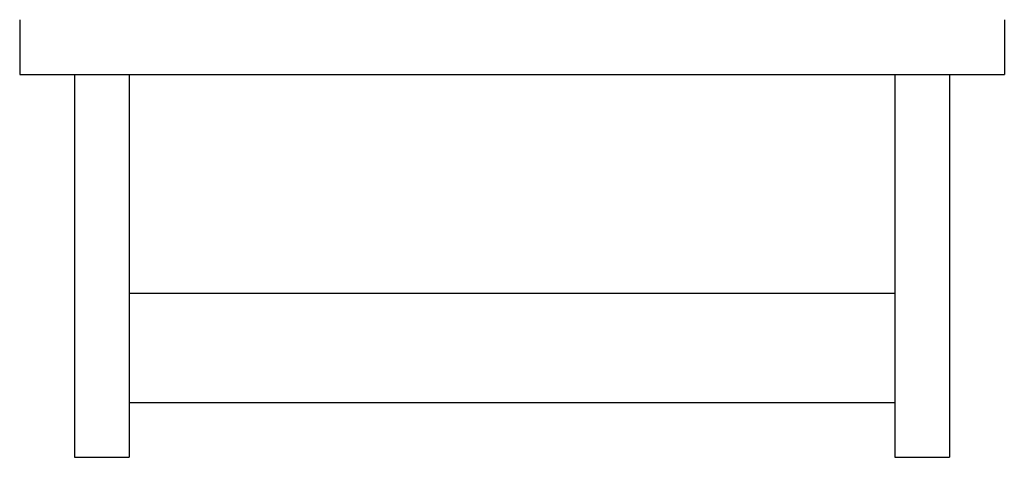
# Model space of a CAD drawing. Extents: x 68.965 to 69.145, y 424.162 to 424.242.
import ezdxf

# ---------------------------------------------------------------- set-up
doc = ezdxf.new("R2010")
doc.units = 0
doc.header["$MEASUREMENT"] = 0
doc.layers.add('LBA', color=1, linetype='CONTINUOUS')

msp = doc.modelspace()

# ---------------------------------------------------------------- linework, layer by layer
at = {"layer": 'LBA'}
for p, q in [((68.96528, 424.24232), (68.96528, 424.23232)), ((69.14528, 424.24232), (69.14528, 424.23232)), ((68.96528, 424.23232), (69.14528, 424.23232)), ((68.97528, 424.23232), (68.97528, 424.16232)), ((68.98528, 424.23232), (68.98528, 424.16232)), ((69.12528, 424.23232), (69.12528, 424.16232)), ((69.13528, 424.23232), (69.13528, 424.16232)), ((68.98528, 424.19232), (69.12528, 424.19232)), ((68.98528, 424.17232), (69.12528, 424.17232)), ((68.97528, 424.16232), (68.98528, 424.16232)), ((69.12528, 424.16232), (69.13528, 424.16232))]:
    msp.add_line(p, q, dxfattribs=at)

doc.saveas('drawing.dxf')
